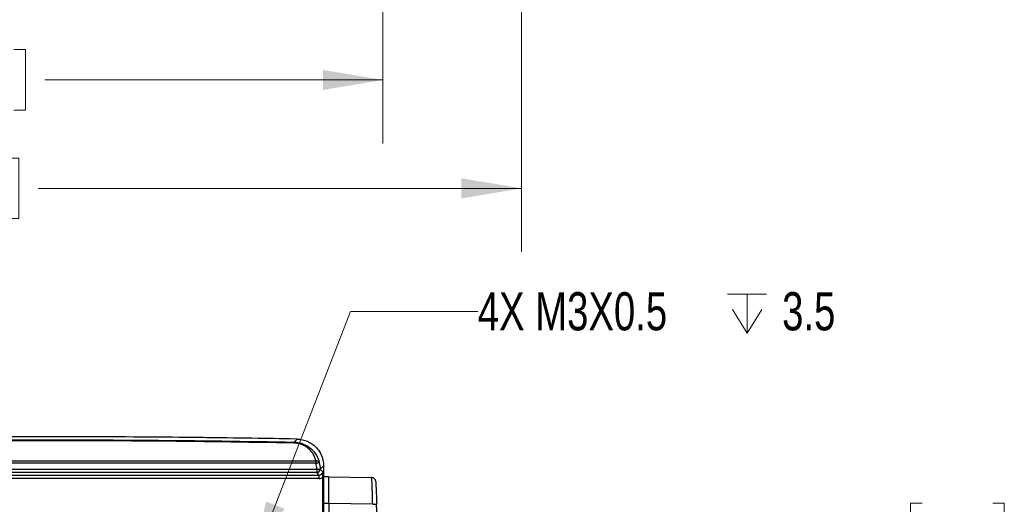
# Model space of a CAD drawing. Header units: millimetres. Extents: x 10 to 272, y 8 to 208.
# Tile 9 of 36: x 86 to 135, y 53 to 77. Entities that reach past the tile are written whole.
import ezdxf

# ---------------------------------------------------------------- set-up
doc = ezdxf.new("R2010")
doc.units = ezdxf.units.MM
doc.styles.add('SLDTEXTSTYLE0', font='TXT', dxfattribs={"width": 0.75})
doc.dimstyles.new('SLDDIMSTYLE2', dxfattribs={"dimtxt": 1.905, "dimasz": 3, "dimexe": 0, "dimexo": 0.0625, "dimgap": 0.47625, "dimtad": 0, "dimtih": 1, "dimtoh": 1, "dimdec": 1, "dimlfac": 1.5, "dimrnd": 1e-09, "dimzin": 12, "dimdsep": 46, "dimtxsty": 'SLDTEXTSTYLE0', "dimsah": 1, "dimcen": 0.09, "dimadec": 0, "dimazin": 3, "dimtfac": 1, "dimtdec": 1, "dimtofl": 0, "dimtmove": 0, "dimatfit": 3, "dimfxl": 1, "dimfrac": 2, "dimtolj": 1, "dimtzin": 12, "dimarcsym": 0})
doc.dimstyles.new('SLDDIMSTYLE3', dxfattribs={"dimtxt": 1.905, "dimasz": 3, "dimexe": 0, "dimexo": 0.0625, "dimgap": 0.47625, "dimtad": 0, "dimtih": 1, "dimtoh": 1, "dimdec": 1, "dimlfac": 1.5, "dimrnd": 1e-09, "dimzin": 12, "dimdsep": 46, "dimtxsty": 'SLDTEXTSTYLE0', "dimsah": 1, "dimcen": 0, "dimadec": 0, "dimazin": 3, "dimtfac": 1, "dimtdec": 1, "dimtofl": 0, "dimtmove": 0, "dimatfit": 3, "dimfxl": 1, "dimfrac": 2, "dimtolj": 1, "dimtzin": 12, "dimarcsym": 0})

# ---------------------------------------------------------------- blocks, each defined once
blk = doc.blocks.new('_D_4')
at = {"color": 7, "linetype": 'Continuous', "lineweight": 18}
for p, q in [((111.092, 91.432), (111.092, 65.604)), ((50.995, 90.407), (50.995, 65.604)), ((80.49, 70.291), (79.91, 70.291)), ((79.91, 70.291), (79.91, 67.267)), ((85.417, 70.291), (85.997, 70.291)), ((85.997, 70.291), (85.997, 67.267)), ((50.995, 68.779), (74.016, 68.779)), ((111.092, 68.779), (86.964, 68.779)), ((79.91, 67.267), (80.49, 67.267)), ((85.997, 67.267), (85.417, 67.267))]:
    blk.add_line(p, q, dxfattribs=at)
for points in [[(50.995, 68.779), (53.995, 68.279), (53.995, 69.279)], [(111.092, 68.779), (108.092, 69.279), (108.092, 68.279)]]:
    blk.add_solid(points, dxfattribs=at)
at = {"color": 7, "linetype": 'Continuous', "lineweight": 18, "char_height": 1.905, "attachment_point": 1, "style": 'SLDTEXTSTYLE0'}
for s, insert in [('90.1', (74.403, 69.723)), ('3.55', (80.49, 69.723))]:
    blk.add_mtext(s, dxfattribs=dict(at, insert=insert))
blk = doc.blocks.new('_D_5')
at = {"color": 7, "linetype": 'Continuous', "lineweight": 18}
for p, q in [((104.175, 88.976), (104.175, 71.018)), ((52.341, 88.199), (52.341, 71.018)), ((80.823, 75.705), (80.243, 75.705)), ((80.243, 75.705), (80.243, 72.681)), ((85.75, 75.705), (86.33, 75.705)), ((86.33, 75.705), (86.33, 72.681)), ((52.341, 74.193), (74.35, 74.193)), ((104.175, 74.193), (87.297, 74.193)), ((80.243, 72.681), (80.823, 72.681)), ((86.33, 72.681), (85.75, 72.681))]:
    blk.add_line(p, q, dxfattribs=at)
for points in [[(52.341, 74.193), (55.341, 73.693), (55.341, 74.693)], [(104.175, 74.193), (101.175, 74.693), (101.175, 73.693)]]:
    blk.add_solid(points, dxfattribs=at)
at = {"color": 7, "linetype": 'Continuous', "lineweight": 18, "char_height": 1.905, "attachment_point": 1, "style": 'SLDTEXTSTYLE0'}
for s, insert in [('77.8', (74.736, 75.136)), ('3.06', (80.823, 75.136))]:
    blk.add_mtext(s, dxfattribs=dict(at, insert=insert))
blk = doc.blocks.new('_D_18')
at = {"color": 7, "linetype": 'Continuous', "lineweight": 18}
for p, q in [((131.082, 53.059), (130.502, 53.059)), ((130.502, 53.059), (130.502, 50.035)), ((134.601, 53.059), (135.182, 53.059)), ((135.182, 53.059), (135.182, 50.035)), ((124.609, 51.547), (118.259, 51.547)), ((118.259, 51.547), (118.259, 48.044)), ((130.502, 50.035), (131.082, 50.035)), ((135.182, 50.035), (134.601, 50.035)), ((112.382, 48.044), (121.434, 48.044)), ((118.259, 36.537), (118.259, 48.044)), ((112.382, 36.537), (121.434, 36.537))]:
    blk.add_line(p, q, dxfattribs=at)
for points in [[(118.259, 48.044), (117.759, 45.044), (118.759, 45.044)], [(118.259, 36.537), (118.759, 39.537), (117.759, 39.537)]]:
    blk.add_solid(points, dxfattribs=at)
at = {"color": 7, "linetype": 'Continuous', "lineweight": 18, "char_height": 1.905, "attachment_point": 1, "style": 'SLDTEXTSTYLE0'}
for s, insert in [('17.3', (124.995, 52.491)), ('.68', (131.082, 52.491))]:
    blk.add_mtext(s, dxfattribs=dict(at, insert=insert))
blk = doc.blocks.new('SW_SYMBOL_HOLE_DEPTH')
at = {"color": 0, "linetype": 'Continuous', "lineweight": 18}
for p, q in [((0, 875), (800, 875)), ((400, 875), (400, 75)), ((100, 555), (400, 75)), ((700, 555), (400, 75))]:
    blk.add_line(p, q, dxfattribs=at)
blk = doc.blocks.new('_D_19')
at = {"color": 7, "linetype": 'Continuous', "lineweight": 18}
for p, q in [((97.719, 50.161), (102.555, 62.634)), ((102.555, 62.634), (108.905, 62.634))]:
    blk.add_line(p, q, dxfattribs=at)
blk.add_solid([(97.719, 50.161), (99.27, 52.778), (98.338, 53.139)], dxfattribs=at)
at = {"color": 7, "linetype": 'Continuous', "lineweight": 18, "xscale": 0.0024333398, "yscale": 0.0024333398, "zscale": 0.0024333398}
blk.add_blockref('SW_SYMBOL_HOLE_DEPTH', (121.372, 61.372), dxfattribs=at)
at = {"color": 7, "linetype": 'Continuous', "lineweight": 18, "char_height": 1.905, "attachment_point": 1, "style": 'SLDTEXTSTYLE0'}
for s, insert in [('4X M3X0.5', (108.905, 63.592)), ('3.5', (124.094, 63.592))]:
    blk.add_mtext(s, dxfattribs=dict(at, insert=insert))

msp = doc.modelspace()

# ---------------------------------------------------------------- linework, layer by layer
at = {"color": 7, "linetype": 'Continuous', "lineweight": 25}
for p, q in [((54.631, 55.169), (100.832, 55.169)), ((100.832, 55.051), (54.631, 55.051)), ((100.832, 55.169), (100.832, 55.051)), ((54.141, 54.753), (100.87, 54.753)), ((100.87, 54.586), (54.141, 54.586)), ((100.87, 54.753), (100.87, 54.756)), ((100.87, 54.756), (101.037, 54.756)), ((100.87, 54.753), (100.87, 54.586)), ((100.87, 54.753), (101.037, 54.753)), ((101, 54.456), (100.87, 54.586)), ((101.037, 54.756), (101.037, 54.753)), ((101.037, 54.753), (101.167, 54.623)), ((101.208, 54.923), (101.208, 18.151)), ((53.74, 54.456), (101, 54.456)), ((101, 54.29), (53.74, 54.29)), ((101, 54.29), (101, 54.456)), ((101.17, 18.738), (101.17, 54.336)), ((101.474, 54.37), (101.208, 54.37)), ((101.474, 54.37), (103.621, 54.333)), ((101.474, 53.037), (101.208, 53.037)), ((103.665, 52.999), (101.474, 53.037)), ((101.474, 53.037), (101.474, 20.037))]:
    msp.add_line(p, q, dxfattribs=at)
at = {"color": 7, "linetype": 'Continuous', "lineweight": 25, "flags": 128}
for points in [[(99.744, 56.104), (99.79, 56.148), (99.9, 56.256)], [(100.832, 55.051), (100.863, 55.059), (100.893, 55.067), (100.921, 55.074), (100.945, 55.081), (100.965, 55.086), (100.98, 55.09), (100.99, 55.092), (100.994, 55.093)], [(101.208, 54.923), (101.13, 54.846), (101.037, 54.756)], [(101.474, 54.37), (101.474, 54.37)]]:
    msp.add_lwpolyline(points, dxfattribs=at)
at = {"color": 7, "linetype": 'Continuous', "lineweight": 25}
for centre, radius, start, end in [((87.341, -609.959), 666.333, 88.920059, 90.16752), ((87.541, -609.959), 666.333, 88.937311, 90.008599), ((100.158, 56.053), 0.417, 172.9999, 179.7145), ((100.867, 55.033), 0.141, 25.5551, 104.1648), ((100.87, 54.753), 0.167, 270.0208, 359.9792), ((103.617, 54.133), 0.2, 2.3283, 89), ((100.918, 126.518), 73.57, 272.14016, 272.2932), ((-329.159, 36.537), 433.333, 357.82185, 2.17815)]:
    msp.add_arc(centre, radius, start, end, dxfattribs=at)
for centre, major_axis, ratio, start_param, end_param in [((87.341, -598.415), (0, 654.588), 0.999848, 6.264238, 6.286296), ((101, 54.623), (0.118, -0.118), 0.999087, 5.497939, 7.068431), ((101, 54.623), (0.236, -0.236), 0.999695, 5.497939, 6.031339)]:
    msp.add_ellipse(centre, major_axis=major_axis, ratio=ratio, start_param=start_param, end_param=end_param, dxfattribs=at)
for points in [[(85.305, 56.218), (90.118, 56.233), (94.932, 56.195), (99.744, 56.104)], [(100.87, 54.756), (100.87, 54.856), (100.858, 54.954), (100.832, 55.051)], [(100.994, 55.093), (101.023, 54.983), (101.037, 54.87), (101.037, 54.756)]]:
    msp.add_open_spline(points, degree=3, dxfattribs=at)
for points, knots in [([(100.832, 55.169), (100.807, 55.274), (100.768, 55.376), (100.657, 55.571), (100.585, 55.666), (100.45, 55.792), (100.401, 55.831), (100.291, 55.904), (100.231, 55.936), (100.103, 55.991), (100.033, 56.014), (99.89, 56.045), (99.817, 56.054), (99.741, 56.055)], [0, 0, 0, 0, 0.25, 0.25, 0.5, 0.5, 0.625, 0.625, 0.75, 0.75, 0.875, 0.875, 1, 1, 1, 1]), ([(99.744, 56.104), (99.828, 56.102), (99.909, 56.093), (100.068, 56.059), (100.146, 56.035), (100.363, 55.945), (100.49, 55.861), (100.7, 55.671), (100.786, 55.562), (100.917, 55.336), (100.964, 55.216), (100.994, 55.093)], [0, 0, 0, 0, 0.125, 0.125, 0.25, 0.25, 0.5, 0.5, 0.75, 0.75, 1, 1, 1, 1]), ([(99.9, 56.256), (99.987, 56.254), (100.072, 56.244), (100.24, 56.208), (100.323, 56.181), (100.481, 56.113), (100.556, 56.072), (100.698, 55.975), (100.765, 55.918), (100.886, 55.796), (100.94, 55.729), (101.035, 55.585), (101.076, 55.508), (101.173, 55.27), (101.208, 55.097), (101.208, 54.923)], [0, 0, 0, 0, 0.125, 0.125, 0.25, 0.25, 0.375, 0.375, 0.5, 0.5, 0.625, 0.625, 0.75, 0.75, 1, 1, 1, 1]), ([(101.17, 54.336), (101.17, 54.393), (101.169, 54.448), (101.168, 54.542), (101.168, 54.583), (101.167, 54.623)], [0, 0, 0, 0, 0.5, 0.5, 1, 1, 1, 1]), ([(101.474, 53.037), (101.474, 53.211), (101.474, 53.386), (101.474, 53.708), (101.474, 53.856), (101.474, 54.103), (101.474, 54.202), (101.474, 54.335), (101.474, 54.37), (101.474, 54.37)], [0, 0, 0, 0, 0.25, 0.25, 0.5, 0.5, 0.75, 0.75, 1, 1, 1, 1]), ([(103.665, 52.999), (103.66, 53.175), (103.655, 53.35), (103.645, 53.67), (103.64, 53.819), (103.633, 54.004), (103.631, 54.06), (103.628, 54.157), (103.626, 54.198), (103.624, 54.265), (103.623, 54.29), (103.621, 54.324), (103.621, 54.333), (103.621, 54.333)], [0, 0, 0, 0, 0.25, 0.25, 0.5, 0.5, 0.625, 0.625, 0.75, 0.75, 0.875, 0.875, 1, 1, 1, 1]), ([(103.817, 54.141), (103.817, 54.141), (103.817, 54.133), (103.818, 54.105), (103.819, 54.083), (103.822, 54.026), (103.823, 53.991), (103.826, 53.909), (103.828, 53.861), (103.835, 53.704), (103.84, 53.577), (103.85, 53.305), (103.856, 53.156), (103.862, 53.006)], [0, 0, 0, 0, 0.125, 0.125, 0.25, 0.25, 0.375, 0.375, 0.5, 0.5, 0.75, 0.75, 1, 1, 1, 1])]:
    msp.add_open_spline(points, degree=3, knots=knots, dxfattribs=at)

# ---------------------------------------------------------------- dimensions: what is measured, and where the dimension line sits
at = {"color": 7, "linetype": 'Continuous', "lineweight": 18}
for base, p1, p2, picture, middle in [((50.995, 68.779), (111.092, 92.702), (50.995, 91.677), '_D_4', (80.49, 68.779)), ((104.175, 74.193), (52.341, 89.469), (104.175, 90.246), '_D_5', (80.823, 74.193))]:
    dim = msp.add_linear_dim(base=base, p1=p1, p2=p2, dimstyle='SLDDIMSTYLE2', dxfattribs=at)
    dim.commit()
    dim.dimension.update_dxf_attribs({"geometry": picture, "text_midpoint": middle, "dimtype": 160})
dim = msp.add_diameter_dim_2p(p1=(97.117, 48.607), p2=(97.719, 50.161), text='4X M3X0.5{\\fGDT;x}3.5', dimstyle='SLDDIMSTYLE3', override={"dimpost": '<>'}, dxfattribs=at)
dim.commit()
dim.dimension.update_dxf_attribs({"geometry": '_D_19', "text_midpoint": (118.259, 62.634), "dimtype": 163})
dim = msp.add_linear_dim(base=(118.259, 48.044), p1=(111.112, 36.537), p2=(111.112, 48.044), angle=90, dimstyle='SLDDIMSTYLE2', dxfattribs=at)
dim.commit()
dim.dimension.update_dxf_attribs({"geometry": '_D_18', "text_midpoint": (118.259, 51.547), "dimtype": 160})

doc.saveas('drawing.dxf')
